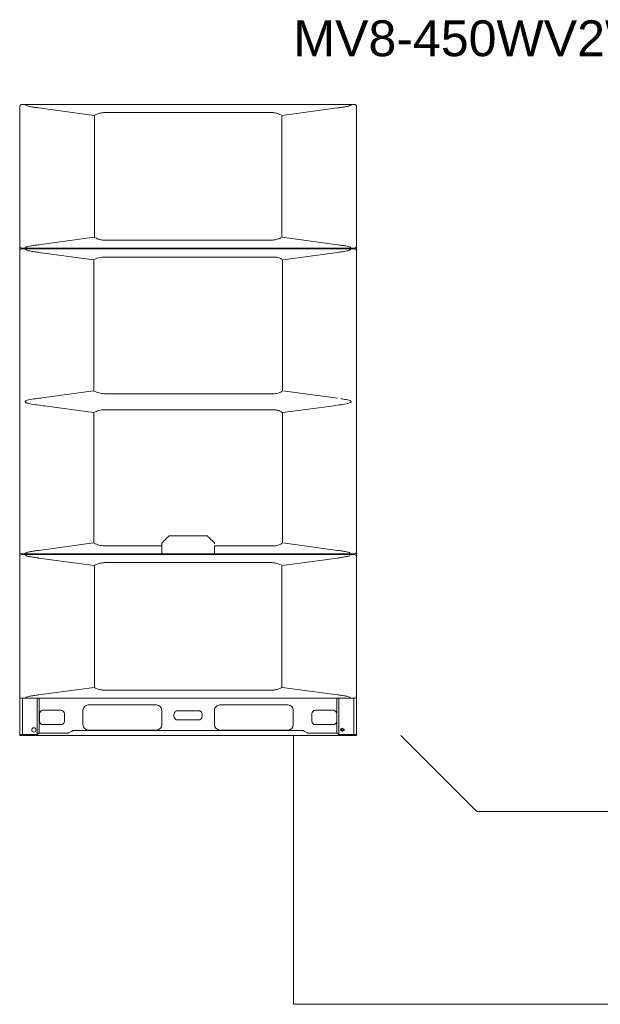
# Model space of a CAD drawing. Header units: millimetres. Extents: x -8164 to 22692, y -23804 to 1096.
# Tile 2 of 17: x -8164 to -6543, y -1650 to 1096. Entities that reach past the tile are written whole.
import ezdxf

# ---------------------------------------------------------------- set-up
doc = ezdxf.new("R2010")
doc.units = ezdxf.units.MM
for name, color, linetype, lineweight in [('CONDENSADORA_PAVIMENTO_TÉRREO_dwg', 8, 'Continuous', 18), ('EQUIPMENT', 7, 'Continuous', 18), ('H1H2E', 7, 'Continuous', 18), ('PIPE_VRF', 7, 'Continuous', 18), ('TFR-TRI', 7, 'Continuous', 18)]:
    doc.layers.add(name, color=color, linetype=linetype, lineweight=lineweight)
doc.styles.add('Arial', font='arial.ttf', dxfattribs={"height": 100})

# ---------------------------------------------------------------- blocks, each defined once
blk = doc.blocks.new('CONDENSADORA_PAVIMENTO_TÉRREO_dwg_ODU-V8_8-18HP_-1131133-14 - FLUXOGRAMA PAVIMENTO TÉRREO')
at = {"layer": 'TFR-TRI'}
for p, q in [((-8163.7, 464.8), (-8163.7, 853.8)), ((-8157.7, 859.8), (-7229.7, 859.8)), ((-7223.7, 853.8), (-7223.7, 464.8)), ((-8110.8, 850.1), (-7955.8, 829.4)), ((-7954.9, 828.4), (-7954.9, 490.3)), ((-7432.6, 490.3), (-7432.6, 828.4)), ((-7431.7, 829.4), (-7276.6, 850.1)), ((-7955.8, 489.3), (-8110.8, 468.6)), ((-7276.6, 468.6), (-7431.7, 489.3)), ((-7229.7, 458.8), (-8157.7, 458.8)), ((-8157.7, 456.9), (-7229.7, 456.9)), ((-7957.6, 426.7), (-8110.6, 447.3)), ((-7276.8, 447.3), (-7429.6, 426.7)), ((-7956.7, 62.1), (-7956.7, 425.5)), ((-7430.7, 425.6), (-7430.7, 62.1)), ((-8094.5, 42.6), (-7957.6, 61)), ((-7429.6, 60.9), (-7276.8, 40.4)), ((-7957.6, 0.4), (-8094.5, 18.9)), ((-7293.4, 18.8), (-7429.6, 0.5)), ((-7956.7, -362.1), (-7956.7, -0.7)), ((-7430.7, -0.7), (-7430.7, -362.1)), ((-7957.6, -363.3), (-8110.6, -383.8)), ((-7619.9, -385), (-7619.9, -372.1)), ((-7276.8, -383.9), (-7429.6, -363.3)), ((-8110.8, -405.3), (-7955.8, -426)), ((-7623.5, -393.3), (-7763.3, -393.3)), ((-7431.7, -426), (-7276.6, -405.2)), ((-7954.9, -427), (-7954.9, -765.1)), ((-7432.6, -765.1), (-7432.6, -427)), ((-7955.8, -766.1), (-8110.8, -786.8)), ((-7276.6, -786.8), (-7431.7, -766.1)), ((-8146.5, -796.5), (-8157.7, -796.5)), ((-8156.1, -897.5), (-8156.1, -796.5)), ((-8114.6, -897.5), (-8114.6, -796.5)), ((-8109.1, -893.5), (-8109.1, -796.5)), ((-7782.2, -815), (-7972.2, -815)), ((-7415.2, -815), (-7605.2, -815)), ((-7278.3, -893.5), (-7278.3, -796.5)), ((-7272.9, -796.5), (-7272.9, -897.5)), ((-7231.3, -897.5), (-7231.3, -796.5)), ((-8108.7, -840), (-8108.7, -860)), ((-8048.7, -830), (-8098.7, -830)), ((-8038.7, -860), (-8038.7, -840)), ((-7987.2, -830), (-7987.2, -870)), ((-7767.2, -870), (-7767.2, -830)), ((-7733.2, -841.5), (-7733.2, -846.5)), ((-7664.2, -831), (-7722.7, -831)), ((-7654.2, -846.5), (-7654.2, -841.5)), ((-7620.2, -830), (-7620.2, -870)), ((-7400.2, -870), (-7400.2, -830)), ((-7348.7, -840), (-7348.7, -860)), ((-7288.7, -830), (-7338.7, -830)), ((-7278.7, -860), (-7278.7, -840)), ((-8098.7, -870), (-8048.7, -870)), ((-7722.7, -857), (-7664, -857)), ((-7338.7, -870), (-7288.7, -870)), ((-8163.7, -897.5), (-8113.2, -897.5)), ((-8113.2, -900), (-8113.2, -896.5)), ((-8029.4, -893.5), (-8110.2, -893.5)), ((-8019.3, -889), (-8027.2, -893)), ((-7972.2, -885), (-7782.2, -885)), ((-7605.2, -885), (-7415.2, -885)), ((-7360.3, -893), (-7368.2, -889)), ((-7277.2, -893.5), (-7358.1, -893.5)), ((-7274.2, -897.5), (-7274.2, -900)), ((-7264.7, -881), (-7261.7, -881)), ((-7261.7, -888), (-7264.7, -888))]:
    blk.add_line(p, q, dxfattribs=at)
at = {"layer": 'TFR-TRI', "flags": 128}
for points in [[(-8163.7, -898.5), (-8163.7, -897.5), (-8163.7, -790.5), (-8163.7, -401.5), (-8163.7, -387.5), (-8163.7, 450.9), (-8163.7, 464.8)], [(-7223.7, 464.8), (-7223.7, 450.9), (-7223.7, -387.5), (-7223.7, -401.5), (-7223.7, -790.5), (-7223.7, -898.5)], [(-7623.6, -393.5), (-7624.3, -393.5), (-7631.9, -393.5), (-7755.6, -393.5), (-7763.2, -393.5), (-7763.9, -393.5)], [(-8162.2, -900), (-8113.2, -900), (-7225.2, -900)], [(-8017.1, -888.5), (-8017.1, -886), (-7370.4, -886), (-7370.4, -888.5)], [(-7223.7, -897.5), (-7274.2, -897.5), (-7274.2, -896.5)]]:
    blk.add_lwpolyline(points, dxfattribs=at)
at = {"layer": 'TFR-TRI'}
for centre, major_axis, start_param, end_param in [((-8157.7, 853.8), (6, 0), 1.570796, 3.141593), ((-7229.7, 853.8), (6, 0), 0, 1.570796), ((-8157.7, 464.8), (6, 0), 3.141593, 4.712389), ((-8157.7, 450.9), (6, 0), 1.570796, 3.141593), ((-7229.7, 464.8), (6, 0), 4.712389, 6.283185), ((-7229.7, 450.9), (6, 0), 0, 1.570796), ((-8157.7, -387.5), (6, 0), 3.141593, 4.712389), ((-8157.7, -401.5), (6, 0), 1.570796, 3.141593), ((-7229.7, -387.5), (6, 0), 4.712389, 6.283185), ((-7229.7, -401.5), (6, 0), 0, 1.570796), ((-8157.7, -790.5), (6, 0), 3.141593, 4.712389), ((-7229.7, -790.5), (6, 0), 4.712389, 6.283185), ((-7972.2, -830), (15, 0), 1.570796, 3.141593), ((-7782.2, -830), (15, 0), 0, 1.570796), ((-7605.2, -830), (15, 0), 1.570796, 3.141593), ((-7415.2, -830), (15, 0), 0, 1.570796), ((-8098.7, -840), (10, 0), 1.570796, 3.141593), ((-8048.7, -840), (10, 0), 0, 1.570796), ((-7722.7, -841.5), (10.5, 0), 1.570796, 3.141593), ((-7722.7, -846.5), (10.5, 0), 3.141593, 4.712389), ((-7664.7, -841.5), (10.5, 0), 0, 1.570796), ((-7664.7, -846.5), (10.5, 0), 4.712389, 6.283185), ((-7338.7, -840), (10, 0), 1.570796, 3.141593), ((-7288.7, -840), (10, 0), 0, 1.570796), ((-8098.7, -860), (10, 0), 3.141593, 4.712389), ((-8048.7, -860), (10, 0), 4.712389, 6.283185), ((-7972.2, -870), (15, 0), 3.141593, 4.712389), ((-7782.2, -870), (15, 0), 4.712389, 6.283185), ((-7605.2, -870), (15, 0), 3.141593, 4.712389), ((-7415.2, -870), (15, 0), 4.712389, 6.283185), ((-7338.7, -860), (10, 0), 3.141593, 4.712389), ((-7288.7, -860), (10, 0), 4.712389, 6.283185), ((-8162.2, -898.5), (1.5, 0), 3.141593, 4.712389), ((-8110.2, -896.5), (3, 0), 1.570796, 3.141593), ((-8029.4, -888.5), (5, 0), 4.712389, 5.176037), ((-8017.1, -893.5), (5, 0), 1.570796, 2.034444), ((-7370.4, -893.5), (5, 0), 1.107149, 1.570796), ((-7358.1, -888.5), (5, 0), 4.248741, 4.712389), ((-7277.2, -896.5), (3, 0), 0, 1.570796), ((-7264.7, -884.5), (-3.5, 0), 4.712389, 7.853982), ((-7261.7, -884.5), (-3.5, 0), 1.570796, 4.712389), ((-7225.2, -898.5), (-1.5, 0), 1.570796, 3.141593)]:
    blk.add_ellipse(centre, major_axis=major_axis, ratio=0.99996, start_param=start_param, end_param=end_param, dxfattribs=at)
for centre, major_axis in [((-8124.2, -884.5), (6, 0)), ((-7263.2, -884.5), (2.3, 0))]:
    blk.add_ellipse(centre, major_axis=major_axis, ratio=0.99996, dxfattribs=at)
for points, knots in [([(-8110.7, 850.2), (-8112.6, 850.5), (-8114.4, 850.7), (-8120, 851.5), (-8123.9, 852), (-8131.7, 853.2), (-8135.5, 853.9), (-8141.2, 855.3), (-8143.1, 855.8), (-8145.4, 856.7), (-8145.8, 856.9), (-8146.3, 857.1)], [0, 0, 0, 0, 0.150679, 0.150679, 0.474651, 0.474651, 0.798624, 0.798624, 0.96061, 0.96061, 1, 1, 1, 1]), ([(-7235.1, 859.8), (-7241.8, 856.8), (-7242.4, 856.6), (-7244.8, 855.7), (-7246.7, 855.2), (-7252.3, 853.8), (-7256.1, 853.1), (-7263.7, 851.9), (-7267.6, 851.4), (-7273.1, 850.7), (-7274.9, 850.5), (-7276.6, 850.2)], [0, 0, 0, 0, 0.054566, 0.054566, 0.214372, 0.214372, 0.533983, 0.533983, 0.853595, 0.853595, 1, 1, 1, 1]), ([(-7954.6, 829.9), (-7954.4, 830), (-7954.2, 830.1), (-7951.1, 831.7), (-7948, 833), (-7941.6, 835.1), (-7938.4, 835.9), (-7931.8, 837), (-7928.3, 837.3), (-7924.9, 837.3), (-7924.9, 837.3), (-7924.9, 837.3)], [0, 0, 0, 0, 0.023853, 0.023853, 0.348705, 0.348705, 0.673556, 0.673556, 0.998408, 0.998408, 1, 1, 1, 1]), ([(-7924.9, 837.3), (-7903.9, 837.3), (-7883, 837.3), (-7806, 837.3), (-7749.9, 837.3), (-7637.6, 837.3), (-7581.5, 837.3), (-7504.5, 837.3), (-7483.6, 837.3), (-7462.6, 837.3)], [0, 0, 0, 0, 0.135735, 0.135735, 0.499966, 0.499966, 0.864198, 0.864198, 1, 1, 1, 1]), ([(-7462.6, 837.3), (-7459.3, 837.3), (-7455.9, 837), (-7449.3, 836), (-7446, 835.1), (-7439.4, 832.9), (-7436, 831.5), (-7432.8, 829.9)], [0, 0, 0, 0, 0.319664, 0.319664, 0.645367, 0.645367, 1, 1, 1, 1]), ([(-8148.3, 458.8), (-8145.7, 461.9), (-8145.1, 462.1), (-8142.6, 463), (-8140.7, 463.5), (-8135.1, 464.9), (-8131.3, 465.5), (-8123.7, 466.8), (-8119.8, 467.2), (-8114.3, 468), (-8112.5, 468.2), (-8110.7, 468.4)], [0, 0, 0, 0, 0.053898, 0.053898, 0.213817, 0.213817, 0.533654, 0.533654, 0.853491, 0.853491, 1, 1, 1, 1]), ([(-7924.9, 481.4), (-7928.2, 481.4), (-7931.5, 481.6), (-7938.2, 482.7), (-7941.5, 483.5), (-7948.1, 485.7), (-7951.5, 487.1), (-7954.6, 488.8)], [0, 0, 0, 0, 0.31985, 0.31985, 0.645608, 0.645608, 1, 1, 1, 1]), ([(-7462.6, 481.4), (-7483.6, 481.3), (-7504.5, 481.3), (-7581.5, 481.4), (-7637.6, 481.4), (-7749.9, 481.4), (-7806, 481.3), (-7883, 481.3), (-7903.9, 481.4), (-7924.9, 481.4)], [0, 0, 0, 0, 0.135808, 0.135808, 0.500039, 0.500039, 0.864271, 0.864271, 1, 1, 1, 1]), ([(-7432.8, 488.8), (-7433.1, 488.7), (-7433.3, 488.6), (-7436.4, 487), (-7439.5, 485.7), (-7445.8, 483.6), (-7449.1, 482.8), (-7455.7, 481.7), (-7459.2, 481.4), (-7462.6, 481.4), (-7462.6, 481.4), (-7462.6, 481.4)], [0, 0, 0, 0, 0.024161, 0.024161, 0.348951, 0.348951, 0.673741, 0.673741, 0.998531, 0.998531, 1, 1, 1, 1]), ([(-7276.6, 468.4), (-7274.8, 468.2), (-7273, 468), (-7267.4, 467.2), (-7263.5, 466.7), (-7255.8, 465.5), (-7251.9, 464.8), (-7246.2, 463.4), (-7244.3, 462.9), (-7242, 462), (-7241.6, 461.8), (-7239.3, 458.8)], [0, 0, 0, 0, 0.150584, 0.150584, 0.474769, 0.474769, 0.798954, 0.798954, 0.961046, 0.961046, 1, 1, 1, 1]), ([(-8148.3, 456.9), (-8145.1, 453.9), (-8144.5, 453.7), (-8142.1, 452.8), (-8140.3, 452.3), (-8134.7, 450.9), (-8130.9, 450.2), (-8123.4, 449), (-8119.6, 448.5), (-8114.1, 447.8), (-8112.3, 447.6), (-8110.6, 447.4)], [0, 0, 0, 0, 0.054597, 0.054597, 0.214398, 0.214398, 0.533999, 0.533999, 0.853599, 0.853599, 1, 1, 1, 1]), ([(-7276.8, 447.4), (-7275, 447.6), (-7273.2, 447.8), (-7267.6, 448.6), (-7263.8, 449.1), (-7256.2, 450.3), (-7252.4, 451), (-7246.7, 452.4), (-7244.9, 452.9), (-7242.6, 453.8), (-7242.2, 454), (-7239.3, 456.9)], [0, 0, 0, 0, 0.150814, 0.150814, 0.474822, 0.474822, 0.798829, 0.798829, 0.960832, 0.960832, 1, 1, 1, 1]), ([(-7956.5, 427), (-7952.2, 429.3), (-7947.5, 431.1), (-7937.4, 433.7), (-7932.1, 434.4), (-7926.8, 434.4), (-7926.8, 434.4), (-7926.7, 434.4)], [0, 0, 0, 0, 0.489332, 0.489332, 0.998857, 0.998857, 1, 1, 1, 1]), ([(-7926.7, 434.4), (-7902.7, 434.4), (-7878.7, 434.4), (-7801, 434.4), (-7693.7, 434.4), (-7586.5, 434.4), (-7506.1, 434.4), (-7479.3, 434.4), (-7452.5, 434.4)], [0, 0, 0, 0, 0.152085, 0.152085, 0.491343, 0.8306, 0.8306, 1, 1, 1, 1]), ([(-7452.5, 434.4), (-7448.3, 434.4), (-7444, 433.6), (-7436.8, 430.8), (-7433.7, 429.1), (-7430.9, 427.1)], [0, 0, 0, 0, 0.5356, 0.5356, 1, 1, 1, 1]), ([(-7926.7, 53.2), (-7929.4, 53.2), (-7932.1, 53.4), (-7937.3, 54.1), (-7939.9, 54.6), (-7947.4, 56.5), (-7952.2, 58.4), (-7956.5, 60.6)], [0, 0, 0, 0, 0.251798, 0.251798, 0.507823, 0.507823, 1, 1, 1, 1]), ([(-7430.9, 60.6), (-7433.7, 58.6), (-7436.7, 56.9), (-7441.9, 54.9), (-7444, 54.3), (-7448.1, 53.5), (-7450.3, 53.2), (-7452.5, 53.2), (-7452.5, 53.2), (-7452.5, 53.2)], [0, 0, 0, 0, 0.455336, 0.455336, 0.726047, 0.726047, 0.996758, 0.996758, 1, 1, 1, 1]), ([(-8094.6, 42.6), (-8108, 40.2), (-8121.8, 39.4), (-8137.7, 36), (-8140.1, 35.5), (-8143.8, 34.3), (-8145, 33.9), (-8146.7, 33), (-8147.2, 32.7), (-8148.2, 31.8), (-8148.6, 31.3), (-8148.5, 30), (-8148.1, 29.5), (-8147.1, 28.7), (-8146.5, 28.3), (-8144.8, 27.5), (-8143.6, 27.1), (-8140, 25.9), (-8137.5, 25.3), (-8121.6, 22), (-8107.8, 21.2), (-8094.5, 18.9)], [0, 0, 0, 0, 0.363216, 0.363216, 0.430736, 0.430736, 0.464496, 0.464496, 0.481376, 0.481376, 0.498256, 0.498256, 0.515136, 0.515136, 0.532016, 0.532016, 0.565776, 0.565776, 0.633296, 0.633296, 1, 1, 1, 1]), ([(-7452.5, 53.2), (-7479.3, 53.2), (-7506.1, 53.2), (-7586.5, 53.2), (-7693.7, 53.2), (-7801, 53.2), (-7878.7, 53.2), (-7902.7, 53.2), (-7926.7, 53.2)], [0, 0, 0, 0, 0.169405, 0.169405, 0.508663, 0.847921, 0.847921, 1, 1, 1, 1]), ([(-7293.4, 18.8), (-7279.8, 21.3), (-7265.9, 22), (-7249.8, 25.4), (-7247.3, 26), (-7243.7, 27.2), (-7242.5, 27.6), (-7240.8, 28.5), (-7240.2, 28.8), (-7239.3, 29.6), (-7238.9, 30.2), (-7239, 31.5), (-7239.5, 32), (-7240.5, 32.8), (-7241.1, 33.1), (-7242.8, 33.9), (-7244, 34.4), (-7247.6, 35.5), (-7250, 36.1), (-7257.4, 37.6), (-7262.4, 38.4), (-7267.3, 39)], [0, 0, 0, 0, 0.476144, 0.476144, 0.563453, 0.563453, 0.607108, 0.607108, 0.628935, 0.628935, 0.650762, 0.650762, 0.67259, 0.67259, 0.694417, 0.694417, 0.738072, 0.738072, 0.825381, 0.825381, 1, 1, 1, 1]), ([(-7956.5, 0.8), (-7952.2, 3), (-7947.5, 4.9), (-7937.4, 7.5), (-7932.1, 8.2), (-7926.8, 8.2), (-7926.8, 8.2), (-7926.7, 8.2)], [0, 0, 0, 0, 0.488605, 0.488605, 0.998798, 0.998798, 1, 1, 1, 1]), ([(-7926.7, 8.2), (-7902.7, 8.2), (-7878.7, 8.2), (-7801, 8.2), (-7693.7, 8.2), (-7586.5, 8.2), (-7506.1, 8.2), (-7479.3, 8.2), (-7452.5, 8.2)], [0, 0, 0, 0, 0.152086, 0.152086, 0.491344, 0.830601, 0.830601, 1, 1, 1, 1]), ([(-7452.5, 8.2), (-7448.3, 8.2), (-7444, 7.3), (-7436.8, 4.6), (-7433.7, 2.8), (-7430.9, 0.8)], [0, 0, 0, 0, 0.536369, 0.536369, 1, 1, 1, 1]), ([(-8149.3, -393.5), (-8145.1, -390.5), (-8144.5, -390.2), (-8142.1, -389.4), (-8140.3, -388.8), (-8134.7, -387.5), (-8130.9, -386.8), (-8123.4, -385.6), (-8119.6, -385.1), (-8114.1, -384.4), (-8112.3, -384.2), (-8110.6, -383.9)], [0, 0, 0, 0, 0.054607, 0.054607, 0.214406, 0.214406, 0.534004, 0.534004, 0.853601, 0.853601, 1, 1, 1, 1]), ([(-7926.7, -371), (-7929.4, -371), (-7932.1, -370.8), (-7937.3, -370.2), (-7939.9, -369.7), (-7947.4, -367.7), (-7952.2, -365.8), (-7956.5, -363.6)], [0, 0, 0, 0, 0.251528, 0.251528, 0.507223, 0.507223, 1, 1, 1, 1]), ([(-7766.4, -371), (-7795.8, -371), (-7825.2, -371), (-7878.7, -371), (-7902.7, -371), (-7926.7, -371)], [0, 0, 0, 0, 0.550269, 0.550269, 1, 1, 1, 1]), ([(-7766.9, -365.4), (-7766.9, -369.6), (-7766.9, -369.8), (-7766.9, -370.3), (-7766.9, -370.6), (-7766.9, -371.1), (-7766.9, -371.4), (-7766.9, -371.7)], [0, 0, 0, 0, 0.298554, 0.298554, 0.597108, 0.597108, 1, 1, 1, 1]), ([(-7766.9, -371.7), (-7766.9, -390.5), (-7766.9, -390.6), (-7766.9, -390.6), (-7766.9, -390.6), (-7766.9, -390.7), (-7766.9, -390.8), (-7766.9, -390.9), (-7766.9, -391), (-7766.9, -391.1), (-7766.9, -391.2), (-7766.9, -391.2)], [0, 0, 0, 0, 0.084417, 0.084417, 0.168911, 0.168911, 0.506885, 0.506885, 0.805185, 0.805185, 1, 1, 1, 1]), ([(-7452.5, -371), (-7479.3, -371), (-7506.1, -371), (-7562.3, -371), (-7591.7, -371), (-7621.1, -371)], [0, 0, 0, 0, 0.476575, 0.476575, 1, 1, 1, 1]), ([(-7430.9, -363.6), (-7433.7, -365.6), (-7436.7, -367.3), (-7442, -369.4), (-7444, -370), (-7448.1, -370.8), (-7450.3, -371), (-7452.5, -371), (-7452.5, -371), (-7452.5, -371)], [0, 0, 0, 0, 0.455999, 0.455999, 0.726353, 0.726353, 0.996707, 0.996707, 1, 1, 1, 1]), ([(-7276.8, -383.9), (-7275, -384.2), (-7273.2, -384.4), (-7267.6, -385.2), (-7263.8, -385.6), (-7256.2, -386.9), (-7252.4, -387.6), (-7246.7, -389), (-7244.9, -389.5), (-7242.6, -390.4), (-7242.2, -390.6), (-7241.8, -390.8)], [0, 0, 0, 0, 0.150815, 0.150815, 0.474824, 0.474824, 0.798834, 0.798834, 0.960838, 0.960838, 1, 1, 1, 1]), ([(-7765.7, -393.5), (-7777.7, -393.5), (-7789.7, -393.5), (-7849.7, -393.5), (-7897.7, -393.5), (-7957.7, -393.5), (-7969.7, -393.5), (-8013.7, -393.5), (-8045.7, -393.5), (-8100.2, -393.5), (-8122.7, -393.5), (-8157.7, -393.5)], [0, 0, 0, 0, 0.094861, 0.094861, 0.474305, 0.474305, 0.569165, 0.569165, 0.822128, 0.822128, 1, 1, 1, 1]), ([(-8157.7, -395.5), (-8108.1, -395.5), (-8070.4, -395.5), (-8013.9, -395.5), (-7995.1, -395.5), (-7957.4, -395.5), (-7938.6, -395.5), (-7844.4, -395.5), (-7769.1, -395.5), (-7618.4, -395.5), (-7543, -395.5), (-7392.4, -395.5), (-7317, -395.5), (-7229.7, -395.5)], [0, 0, 0, 0, 0.125, 0.125, 0.1875, 0.1875, 0.25, 0.25, 0.5, 0.5, 0.75, 0.75, 1, 1, 1, 1]), ([(-8110.7, -405.1), (-8112.6, -404.9), (-8114.4, -404.6), (-8120, -403.9), (-8123.9, -403.4), (-8131.7, -402.2), (-8135.5, -401.5), (-8141.2, -400.1), (-8143.1, -399.5), (-8145.4, -398.7), (-8145.8, -398.5), (-8149.3, -395.5)], [0, 0, 0, 0, 0.150677, 0.150677, 0.474647, 0.474647, 0.798616, 0.798616, 0.9606, 0.9606, 1, 1, 1, 1]), ([(-7765.9, -392.6), (-7766.1, -392.6), (-7766.2, -392.5), (-7766.5, -392.3), (-7766.6, -392.2), (-7766.8, -391.9), (-7766.8, -391.7), (-7766.9, -391.5), (-7766.9, -391.3), (-7766.9, -391.2)], [0, 0, 0, 0, 0.269384, 0.269384, 0.53872, 0.53872, 0.808863, 0.808863, 1, 1, 1, 1]), ([(-7763.9, -393.5), (-7763.9, -393.5), (-7764, -393.5), (-7764.3, -393.5), (-7764.5, -393.5), (-7764.9, -393.5), (-7765.1, -393.5), (-7765.4, -393.5), (-7765.6, -393.5), (-7765.7, -393.5)], [0, 0, 0, 0, 0.278022, 0.278022, 0.556214, 0.556214, 0.832161, 0.832161, 1, 1, 1, 1]), ([(-7621.8, -393.5), (-7622, -393.5), (-7622.2, -393.5), (-7622.6, -393.5), (-7622.8, -393.5), (-7623.2, -393.5), (-7623.3, -393.5), (-7623.5, -393.5), (-7623.6, -393.5), (-7623.6, -393.5)], [0, 0, 0, 0, 0.277649, 0.277649, 0.555464, 0.555464, 0.831185, 0.831185, 1, 1, 1, 1]), ([(-7229.7, -393.5), (-7280.8, -393.5), (-7319.3, -393.5), (-7389.8, -393.5), (-7421.8, -393.5), (-7469.8, -393.5), (-7485.8, -393.5), (-7533.8, -393.5), (-7565.8, -393.5), (-7605.8, -393.5), (-7613.8, -393.5), (-7621.8, -393.5)], [0, 0, 0, 0, 0.304315, 0.304315, 0.557292, 0.557292, 0.68378, 0.68378, 0.936756, 0.936756, 1, 1, 1, 1]), ([(-7620.9, -392.6), (-7620.8, -392.6), (-7620.6, -392.5), (-7620.4, -392.3), (-7620.3, -392.2), (-7620.1, -391.9), (-7620, -391.7), (-7619.9, -391.5), (-7619.9, -391.3), (-7619.9, -391.2)], [0, 0, 0, 0, 0.269385, 0.269385, 0.538722, 0.538722, 0.808864, 0.808864, 1, 1, 1, 1]), ([(-7619.9, -390.5), (-7619.9, -389.7), (-7619.9, -388.9), (-7619.9, -387.6), (-7619.9, -387), (-7619.9, -386), (-7619.9, -385.5), (-7619.9, -385)], [0, 0, 0, 0, 0.41567, 0.41567, 0.705824, 0.705824, 1, 1, 1, 1]), ([(-7619.9, -390.5), (-7619.9, -390.5), (-7619.9, -390.6), (-7619.9, -390.6), (-7619.9, -390.6), (-7619.9, -390.7), (-7619.9, -390.8), (-7619.9, -390.9), (-7619.9, -391), (-7619.9, -391.1), (-7619.9, -391.2), (-7619.9, -391.2)], [0, 0, 0, 0, 0.084417, 0.084417, 0.168911, 0.168911, 0.506885, 0.506885, 0.805185, 0.805185, 1, 1, 1, 1]), ([(-7241.2, -398.3), (-7241.8, -398.6), (-7242.4, -398.8), (-7244.8, -399.7), (-7246.7, -400.2), (-7252.3, -401.6), (-7256.1, -402.2), (-7263.7, -403.4), (-7267.6, -403.9), (-7273.1, -404.7), (-7274.9, -404.9), (-7276.6, -405.1)], [0, 0, 0, 0, 0.054566, 0.054566, 0.214372, 0.214372, 0.533983, 0.533983, 0.853595, 0.853595, 1, 1, 1, 1]), ([(-7954.6, -425.4), (-7954.4, -425.3), (-7954.2, -425.2), (-7951.1, -423.7), (-7948, -422.4), (-7941.6, -420.3), (-7938.4, -419.5), (-7931.8, -418.3), (-7928.3, -418), (-7924.9, -418), (-7924.9, -418), (-7924.9, -418)], [0, 0, 0, 0, 0.023853, 0.023853, 0.348705, 0.348705, 0.673556, 0.673556, 0.998408, 0.998408, 1, 1, 1, 1]), ([(-7924.9, -418), (-7903.9, -418), (-7883, -418), (-7806, -418), (-7749.9, -418), (-7637.6, -418), (-7581.5, -418), (-7504.5, -418), (-7483.6, -418), (-7462.6, -418)], [0, 0, 0, 0, 0.135735, 0.135735, 0.499967, 0.499967, 0.864199, 0.864199, 1, 1, 1, 1]), ([(-7462.6, -418), (-7459.3, -418), (-7455.9, -418.3), (-7449.3, -419.4), (-7446, -420.2), (-7439.4, -422.4), (-7436, -423.8), (-7432.8, -425.5)], [0, 0, 0, 0, 0.319664, 0.319664, 0.645367, 0.645367, 1, 1, 1, 1]), ([(-7924.9, -774), (-7928.2, -774), (-7931.5, -773.7), (-7938.2, -772.6), (-7941.5, -771.8), (-7948.1, -769.6), (-7951.5, -768.2), (-7954.6, -766.6)], [0, 0, 0, 0, 0.31985, 0.31985, 0.645608, 0.645608, 1, 1, 1, 1]), ([(-7432.8, -766.6), (-7433.1, -766.7), (-7433.3, -766.8), (-7436.4, -768.4), (-7439.5, -769.7), (-7445.8, -771.8), (-7449.1, -772.6), (-7455.7, -773.7), (-7459.2, -774), (-7462.6, -774), (-7462.6, -774), (-7462.6, -774)], [0, 0, 0, 0, 0.024161, 0.024161, 0.348951, 0.348951, 0.673741, 0.673741, 0.998531, 0.998531, 1, 1, 1, 1]), ([(-8146.3, -793.8), (-8145.7, -793.5), (-8145.1, -793.2), (-8142.6, -792.3), (-8140.7, -791.8), (-8135.1, -790.5), (-8131.3, -789.8), (-8123.7, -788.6), (-8119.8, -788.1), (-8114.3, -787.4), (-8112.5, -787.1), (-8110.7, -786.9)], [0, 0, 0, 0, 0.053898, 0.053898, 0.213817, 0.213817, 0.533654, 0.533654, 0.853491, 0.853491, 1, 1, 1, 1]), ([(-7462.6, -774), (-7483.6, -774), (-7504.5, -774), (-7581.5, -774), (-7637.6, -774), (-7749.9, -774), (-7806, -774), (-7883, -774), (-7903.9, -774), (-7924.9, -774)], [0, 0, 0, 0, 0.135808, 0.135808, 0.50004, 0.50004, 0.864271, 0.864271, 1, 1, 1, 1]), ([(-7276.6, -786.9), (-7274.8, -787.1), (-7273, -787.4), (-7267.4, -788.1), (-7263.5, -788.6), (-7255.8, -789.9), (-7251.9, -790.6), (-7246.2, -792), (-7244.3, -792.5), (-7242, -793.4), (-7241.6, -793.6), (-7241.2, -793.8)], [0, 0, 0, 0, 0.150584, 0.150584, 0.474769, 0.474769, 0.798954, 0.798954, 0.961046, 0.961046, 1, 1, 1, 1]), ([(-7229.7, -796.5), (-7253.7, -796.5), (-7265.7, -796.5), (-7308.7, -796.5), (-7339.8, -796.5), (-7402.8, -796.5), (-7434.8, -796.5), (-7498.8, -796.5), (-7530.8, -796.5), (-7570.8, -796.5), (-7578.8, -796.5), (-7618.8, -796.5), (-7650.8, -796.5), (-7714.8, -796.5), (-7746.8, -796.5), (-7810.8, -796.5), (-7842.8, -796.5), (-7906.8, -796.5), (-7938.8, -796.5), (-8002.8, -796.5), (-8034.8, -796.5), (-8093.1, -796.5), (-8119.4, -796.5), (-8145.7, -796.5)], [0, 0, 0, 0, 0.039822, 0.039822, 0.142826, 0.142826, 0.249018, 0.249018, 0.35521, 0.35521, 0.381758, 0.381758, 0.48795, 0.48795, 0.594142, 0.594142, 0.700334, 0.700334, 0.806526, 0.806526, 0.912718, 0.912718, 1, 1, 1, 1])]:
    blk.add_open_spline(points, degree=3, knots=knots, dxfattribs=at)
for points in [[(-7748.4, -344.8), (-7754.1, -350.5), (-7759.8, -356.2), (-7765.5, -361.8)], [(-7744.8, -343.3), (-7745.2, -343.3), (-7745.8, -343.4), (-7746.8, -343.7), (-7747.6, -344.1), (-7748.1, -344.5), (-7748.4, -344.8)], [(-7642, -343.3), (-7650.6, -343.3), (-7667.7, -343.3), (-7693.4, -343.3), (-7719.1, -343.3), (-7736.3, -343.3), (-7744.8, -343.3)], [(-7638.5, -344.8), (-7639.4, -343.8), (-7640.7, -343.3), (-7642, -343.3)], [(-7621.4, -361.8), (-7627.1, -356.2), (-7632.8, -350.5), (-7638.5, -344.8)], [(-7765.5, -361.8), (-7765.7, -362.1), (-7766.1, -362.6), (-7766.6, -363.5), (-7766.9, -364.4), (-7766.9, -365), (-7766.9, -365.4)], [(-7619.9, -365.4), (-7619.9, -365), (-7620, -364.4), (-7620.3, -363.5), (-7620.7, -362.6), (-7621.1, -362.1), (-7621.4, -361.8)], [(-7765.4, -392.8), (-7765.6, -392.7), (-7765.7, -392.7), (-7765.9, -392.6)], [(-7764.4, -393.2), (-7764.7, -393), (-7765, -392.9), (-7765.4, -392.8)], [(-7763.4, -393.3), (-7763.7, -393.3), (-7764.1, -393.3), (-7764.4, -393.2)], [(-7763.3, -393.3), (-7763.3, -393.3), (-7763.4, -393.3), (-7763.4, -393.3)], [(-7623.5, -393.3), (-7623.5, -393.3), (-7623.4, -393.3), (-7623.4, -393.3)], [(-7623.4, -393.3), (-7623.1, -393.3), (-7622.8, -393.3), (-7622.5, -393.2)], [(-7622.5, -393.2), (-7622.1, -393), (-7621.8, -392.9), (-7621.5, -392.8)], [(-7621.5, -392.8), (-7621.3, -392.7), (-7621.1, -392.7), (-7620.9, -392.6)], [(-7619.9, -390.5), (-7619.9, -390.5), (-7619.9, -390.5), (-7619.9, -390.5)], [(-8146.5, -796.5), (-8146.3, -796.5), (-8146, -796.5), (-8145.7, -796.5)]]:
    blk.add_open_spline(points, degree=3, dxfattribs=at)
blk = doc.blocks.new('CONDENSADORA_PAVIMENTO_TÉRREO_dwg_3odu_connect-1131134-14 - FLUXOGRAMA PAVIMENTO TÉRREO')
at = {"layer": 'H1H2E', "flags": 128}
blk.add_lwpolyline([(-100, -900), (-312.1, -1112.1), (-3387.9, -1112.1), (-3600, -900), (-3812.1, -1112.1), (-6887.9, -1112.1), (-7100, -900)], dxfattribs=at)
at = {"layer": 'PIPE_VRF', "flags": 128}
blk.add_lwpolyline([(-2400, -1650), (-7400, -1650), (-7400, -900)], dxfattribs=at)
blk = doc.blocks.new('CONDENSADORA_PAVIMENTO_TÉRREO_dwg__U8-1131135-14 - FLUXOGRAMA PAVIMENTO TÉRREO')
for name in ['CONDENSADORA_PAVIMENTO_TÉRREO_dwg_ODU-V8_8-18HP_-1131133-14 - FLUXOGRAMA PAVIMENTO TÉRREO', 'CONDENSADORA_PAVIMENTO_TÉRREO_dwg_3odu_connect-1131134-14 - FLUXOGRAMA PAVIMENTO TÉRREO']:
    blk.add_blockref(name, (0, 0))
at = {"layer": 'EQUIPMENT', "insert": (-7400, 1094.5), "char_height": 100, "width": 1721.31, "attachment_point": 1, "line_spacing_factor": 0.941778, "style": 'Arial'}
blk.add_mtext('MV8-450WV2WN1M-C', dxfattribs=at)
blk = doc.blocks.new('CONDENSADORA_PAVIMENTO_TÉRREO_dwg-1131130-14 - FLUXOGRAMA PAVIMENTO TÉRREO')
blk.add_blockref('CONDENSADORA_PAVIMENTO_TÉRREO_dwg__U8-1131135-14 - FLUXOGRAMA PAVIMENTO TÉRREO', (0, 0))

msp = doc.modelspace()

# ---------------------------------------------------------------- block references
at = {"layer": 'CONDENSADORA_PAVIMENTO_TÉRREO_dwg', "color": 7}
msp.add_blockref('CONDENSADORA_PAVIMENTO_TÉRREO_dwg-1131130-14 - FLUXOGRAMA PAVIMENTO TÉRREO', (0, 0), dxfattribs=at)

doc.saveas('drawing.dxf')
